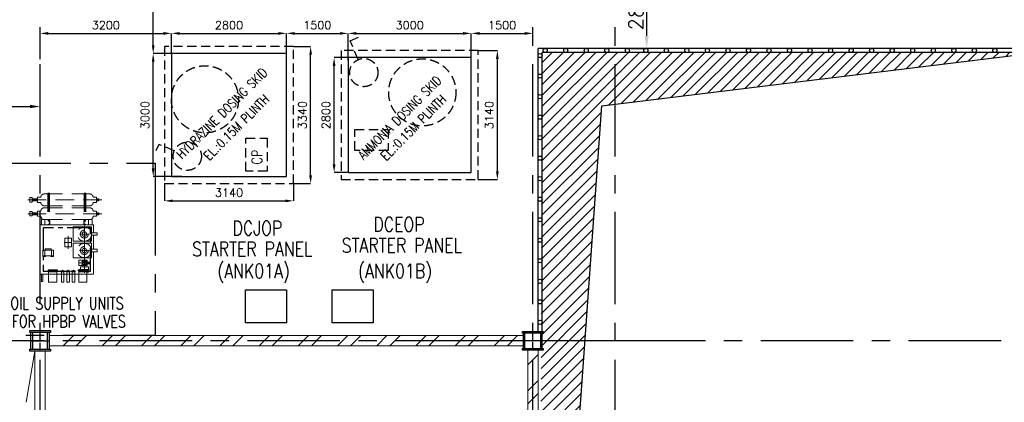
# Model space of a CAD drawing. Header units: inches. Extents: x 0 to 1544102, y 0 to 23144100.
# Tile 47 of 203: x 137339 to 161316, y 129586 to 138910. Entities that reach past the tile are written whole.
import ezdxf

# ---------------------------------------------------------------- set-up
doc = ezdxf.new("R2010")
doc.units = ezdxf.units.IN
doc.header["$LTSCALE"] = 1800
doc.header["$MEASUREMENT"] = 0
for name, pattern in [('CENTER', [2, 1.25, -0.25, 0.25, -0.25]), ('CENTER2', [1.125, 0.75, -0.125, 0.125, -0.125]), ('CENTERX2', [4, 2.5, -0.5, 0.5, -0.5]), ('HIDDEN', [0.375, 0.25, -0.125])]:
    doc.linetypes.add(name, pattern=pattern)
doc.layers.get('0').update_dxf_attribs({"color": 253})
for name, color, linetype in [('AUX COL', 1, 'Continuous'), ('Aux Cols', 1, 'Continuous'), ('CEN', 2, 'CENTER'), ('GRID', 251, 'CENTER'), ('OPENING', 40, 'Continuous')]:
    doc.layers.add(name, color=color, linetype=linetype)
for name, color, linetype, lineweight in [('DIM', 4, 'Continuous', 18), ('EQPT', 8, 'HIDDEN', 9), ('EQUIP', 8, 'Continuous', 9), ('TEXT', 3, 'Continuous', 18), ('WALL', 6, 'Continuous', 18)]:
    doc.layers.add(name, color=color, linetype=linetype, lineweight=lineweight)
doc.styles.add('ROMANC', font='ROMANC.SHX')
doc.styles.add('ROMANS', font='romans.shx')
doc.dimstyles.new('K2', dxfattribs={"dimtxt": 600, "dimasz": 400, "dimexe": 200, "dimexo": 200, "dimgap": 200, "dimtad": 1, "dimdec": 0, "dimzin": 0, "dimdsep": 46, "dimtxsty": 'ROMANC', "dimcen": 0.09, "dimclrd": 256, "dimclrt": 4, "dimadec": 0, "dimazin": 0, "dimtfac": 1, "dimtdec": 0, "dimtofl": 0, "dimtmove": 1, "dimatfit": 3, "dimfxl": 0.18, "dimtolj": 1, "dimtzin": 0, "dimarcsym": 0})
doc.dimstyles.new('STANDARD1', dxfattribs={"dimtxt": 300, "dimasz": 250, "dimexe": 0, "dimexo": 0, "dimgap": 80, "dimtad": 1, "dimdec": 0, "dimzin": 0, "dimdsep": 46, "dimtxsty": 'ROMANS', "dimcen": 0, "dimclrd": 4, "dimclre": 4, "dimclrt": 4, "dimadec": 0, "dimazin": 0, "dimtfac": 0.09, "dimtdec": 0, "dimtix": 1, "dimtofl": 0, "dimtmove": 0, "dimatfit": 3, "dimfxl": 1, "dimtolj": 1, "dimtzin": 0, "dimarcsym": 0})
doc.dimstyles.new('USER175', dxfattribs={"dimscale": 175, "dimtxt": 2, "dimasz": 1.75, "dimexe": 0, "dimexo": 0, "dimgap": 0.5, "dimtad": 1, "dimdec": 0, "dimzin": 0, "dimdsep": 46, "dimtxsty": 'ROMANS', "dimcen": 0, "dimclrd": 4, "dimclre": 4, "dimclrt": 4, "dimadec": 0, "dimazin": 0, "dimtfac": 0.09, "dimtdec": 0, "dimtix": 1, "dimtofl": 0, "dimtmove": 0, "dimatfit": 3, "dimfxl": 1, "dimtolj": 1, "dimtzin": 0, "dimarcsym": 0})
pattern_1 = [(45, (0, -2662.84), (-477.297, 477.297), []), (45, (318.2, -2662.84), (-477.297, 477.297), [])]

# ---------------------------------------------------------------- blocks, each defined once
blk = doc.blocks.new('AUX COLUMNS')
at = {"color": 2, "linetype": 'CENTER2', "ltscale": 0.15}
for p, q in [((-130038, 65665), (-130038, 66165)), ((-118038, 65690), (-118038, 66140)), ((-130263, 65915), (-129813, 65915)), ((-117813, 65915), (-118263, 65915))]:
    blk.add_line(p, q, dxfattribs=at)
at = {"layer": 'AUX COL'}
for p, q in [((-130263, 65710), (-130263, 66120)), ((-130218, 65710), (-130218, 66120)), ((-129858, 65710), (-129858, 66120)), ((-129813, 65710), (-129813, 66120)), ((-118263, 65726), (-118263, 66104)), ((-118231, 65726), (-118231, 66104)), ((-117845, 65726), (-117845, 66104)), ((-117813, 65726), (-117813, 66104))]:
    blk.add_line(p, q, dxfattribs=at)
for points in [[(-130288, 66165), (-129788, 66165), (-129788, 66120), (-130288, 66120)], [(-118288, 66140), (-117788, 66140), (-117788, 66104), (-118288, 66104)], [(-130288, 65710), (-129788, 65710), (-129788, 65665), (-130288, 65665)], [(-118288, 65726), (-117788, 65726), (-117788, 65690), (-118288, 65690)]]:
    blk.add_lwpolyline(points, close=True, dxfattribs=at)
at = {"layer": 'GRID'}
for p, q in [((-171538, 65915), (-243038, 65915)), ((-115538, 65915), (-139738, 65915))]:
    blk.add_line(p, q, dxfattribs=at)
blk = doc.blocks.new('*D334')
at = {"color": 4, "lineweight": -2, "transparency": 16777216}
for p, q in [((152287, 141085), (152607, 141085)), ((152607, 138516), (152607, 140779)), ((152222, 138210), (152607, 138210))]:
    blk.add_line(p, q, dxfattribs=at)
at = {"color": 4, "transparency": 16777216}
for points in [[(152556, 140779), (152658, 140779), (152607, 141085)], [(152556, 138516), (152658, 138516), (152607, 138210)]]:
    blk.add_solid(points, dxfattribs=at)
at = {"color": 4, "transparency": 16777216, "insert": (152345, 139249), "char_height": 350, "attachment_point": 5, "rotation": 90, "style": 'ROMANS'}
blk.add_mtext('\\A1;2875', dxfattribs=at)
blk = doc.blocks.new('*D481')
at = {"layer": 'DIM', "color": 4, "lineweight": -2, "transparency": 16777216}
for p, q in [((134136, 136324), (134136, 136793)), ((134386, 136793), (137586, 136793)), ((137836, 136642), (137836, 136793))]:
    blk.add_line(p, q, dxfattribs=at)
at = {"layer": 'DIM', "color": 4, "transparency": 16777216}
for points in [[(134386, 136835), (134386, 136751), (134136, 136793)], [(137586, 136835), (137586, 136751), (137836, 136793)]]:
    blk.add_solid(points, dxfattribs=at)
at = {"layer": 'DIM', "color": 4, "transparency": 16777216, "insert": (135986, 137023), "char_height": 300, "attachment_point": 5, "style": 'ROMANS'}
blk.add_mtext('\\A1;3700', dxfattribs=at)
blk = doc.blocks.new('*D474')
at = {"layer": 'DIM', "color": 0, "lineweight": -2, "transparency": 16777216}
for p, q in [((143836, 138112), (143836, 138576)), ((145336, 138014), (145336, 138576))]:
    blk.add_line(p, q, dxfattribs=at)
at = {"layer": 'DIM', "lineweight": -2, "transparency": 16777216}
blk.add_line((144036, 138576), (145136, 138576), dxfattribs=at)
at = {"layer": 'DIM', "transparency": 16777216}
for points in [[(144036, 138609), (144036, 138542), (143836, 138576)], [(145136, 138609), (145136, 138542), (145336, 138576)]]:
    blk.add_solid(points, dxfattribs=at)
at = {"layer": 'DIM', "color": 4, "transparency": 16777216, "insert": (144586, 138776), "char_height": 200, "attachment_point": 5, "style": 'ROMANC'}
blk.add_mtext('\\A1;1500', dxfattribs=at)
blk = doc.blocks.new('*D475')
at = {"layer": 'DIM', "color": 0, "lineweight": -2, "transparency": 16777216}
for p, q in [((148336, 137960), (148336, 138576)), ((149836, 138314), (149836, 138576))]:
    blk.add_line(p, q, dxfattribs=at)
at = {"layer": 'DIM', "lineweight": -2, "transparency": 16777216}
blk.add_line((148536, 138576), (149636, 138576), dxfattribs=at)
at = {"layer": 'DIM', "transparency": 16777216}
for points in [[(148536, 138609), (148536, 138542), (148336, 138576)], [(149636, 138609), (149636, 138542), (149836, 138576)]]:
    blk.add_solid(points, dxfattribs=at)
at = {"layer": 'DIM', "color": 4, "transparency": 16777216, "insert": (149086, 138776), "char_height": 200, "attachment_point": 5, "style": 'ROMANC'}
blk.add_mtext('\\A1;1500', dxfattribs=at)
blk = doc.blocks.new('*D476')
at = {"layer": 'DIM', "color": 0, "lineweight": -2, "transparency": 16777216}
for p, q in [((141286, 138085), (140590, 138085)), ((141286, 135085), (140590, 135085))]:
    blk.add_line(p, q, dxfattribs=at)
at = {"layer": 'DIM', "lineweight": -2, "transparency": 16777216}
blk.add_line((140590, 135285), (140590, 137885), dxfattribs=at)
at = {"layer": 'DIM', "transparency": 16777216}
for points in [[(140556, 137885), (140623, 137885), (140590, 138085)], [(140556, 135285), (140623, 135285), (140590, 135085)]]:
    blk.add_solid(points, dxfattribs=at)
at = {"layer": 'DIM', "color": 4, "transparency": 16777216, "insert": (140390, 136585), "char_height": 200, "attachment_point": 5, "rotation": 90, "style": 'ROMANC'}
blk.add_mtext('\\A1;3000', dxfattribs=at)
blk = doc.blocks.new('*D477')
at = {"layer": 'DIM', "color": 0, "lineweight": -2, "transparency": 16777216}
for p, q in [((141036, 138085), (141036, 138576)), ((143836, 138053), (143836, 138576))]:
    blk.add_line(p, q, dxfattribs=at)
at = {"layer": 'DIM', "lineweight": -2, "transparency": 16777216}
blk.add_line((141236, 138576), (143636, 138576), dxfattribs=at)
at = {"layer": 'DIM', "transparency": 16777216}
for points in [[(141236, 138609), (141236, 138542), (141036, 138576)], [(143636, 138609), (143636, 138542), (143836, 138576)]]:
    blk.add_solid(points, dxfattribs=at)
at = {"layer": 'DIM', "color": 4, "transparency": 16777216, "insert": (142436, 138776), "char_height": 200, "attachment_point": 5, "style": 'ROMANC'}
blk.add_mtext('\\A1;2800', dxfattribs=at)
blk = doc.blocks.new('*D478')
at = {"layer": 'DIM', "color": 0, "lineweight": -2, "transparency": 16777216}
for p, q in [((137836, 137946), (137836, 138576)), ((141036, 138073), (141036, 138576))]:
    blk.add_line(p, q, dxfattribs=at)
at = {"layer": 'DIM', "lineweight": -2, "transparency": 16777216}
blk.add_line((138036, 138576), (140836, 138576), dxfattribs=at)
at = {"layer": 'DIM', "transparency": 16777216}
for points in [[(138036, 138609), (138036, 138542), (137836, 138576)], [(140836, 138609), (140836, 138542), (141036, 138576)]]:
    blk.add_solid(points, dxfattribs=at)
at = {"layer": 'DIM', "color": 4, "transparency": 16777216, "insert": (139436, 138776), "char_height": 200, "attachment_point": 5, "style": 'ROMANC'}
blk.add_mtext('\\A1;3200', dxfattribs=at)
blk = doc.blocks.new('*D479')
at = {"layer": 'DIM', "color": 0, "lineweight": -2, "transparency": 16777216}
for p, q in [((145336, 137985), (144996, 137985)), ((145336, 135185), (144996, 135185))]:
    blk.add_line(p, q, dxfattribs=at)
at = {"layer": 'DIM', "lineweight": -2, "transparency": 16777216}
blk.add_line((144996, 135385), (144996, 137785), dxfattribs=at)
at = {"layer": 'DIM', "transparency": 16777216}
for points in [[(144962, 137785), (145029, 137785), (144996, 137985)], [(144962, 135385), (145029, 135385), (144996, 135185)]]:
    blk.add_solid(points, dxfattribs=at)
at = {"layer": 'DIM', "color": 4, "transparency": 16777216, "insert": (144796, 136585), "char_height": 200, "attachment_point": 5, "rotation": 90, "style": 'ROMANC'}
blk.add_mtext('\\A1;2800', dxfattribs=at)
blk = doc.blocks.new('*D480')
at = {"layer": 'DIM', "color": 0, "lineweight": -2, "transparency": 16777216}
for p, q in [((145336, 137914), (145336, 138576)), ((148336, 137860), (148336, 138576))]:
    blk.add_line(p, q, dxfattribs=at)
at = {"layer": 'DIM', "lineweight": -2, "transparency": 16777216}
blk.add_line((145536, 138576), (148136, 138576), dxfattribs=at)
at = {"layer": 'DIM', "transparency": 16777216}
for points in [[(145536, 138609), (145536, 138542), (145336, 138576)], [(148136, 138609), (148136, 138542), (148336, 138576)]]:
    blk.add_solid(points, dxfattribs=at)
at = {"layer": 'DIM', "color": 4, "transparency": 16777216, "insert": (146836, 138776), "char_height": 200, "attachment_point": 5, "style": 'ROMANC'}
blk.add_mtext('\\A1;3000', dxfattribs=at)
blk = doc.blocks.new('*D470')
at = {"layer": 'DIM', "color": 0, "lineweight": -2, "transparency": 16777216}
for p, q in [((140803, 141085), (140590, 141085)), ((140792, 138085), (140590, 138085))]:
    blk.add_line(p, q, dxfattribs=at)
at = {"layer": 'DIM', "lineweight": -2, "transparency": 16777216}
blk.add_line((140590, 138285), (140590, 140885), dxfattribs=at)
at = {"layer": 'DIM', "transparency": 16777216}
for points in [[(140556, 140885), (140623, 140885), (140590, 141085)], [(140556, 138285), (140623, 138285), (140590, 138085)]]:
    blk.add_solid(points, dxfattribs=at)
at = {"layer": 'DIM', "color": 4, "transparency": 16777216, "insert": (140390, 139705), "char_height": 200, "attachment_point": 5, "rotation": 90, "style": 'ROMANC'}
blk.add_mtext('\\A1;3000', dxfattribs=at)
blk = doc.blocks.new('*D471')
at = {"layer": 'DIM', "color": 0, "lineweight": -2, "transparency": 16777216}
for p, q in [((140866, 134915), (140866, 134495)), ((144006, 134915), (144006, 134495))]:
    blk.add_line(p, q, dxfattribs=at)
at = {"layer": 'DIM', "lineweight": -2, "transparency": 16777216}
blk.add_line((141066, 134495), (143806, 134495), dxfattribs=at)
at = {"layer": 'DIM', "transparency": 16777216}
for points in [[(141066, 134528), (141066, 134462), (140866, 134495)], [(143806, 134528), (143806, 134462), (144006, 134495)]]:
    blk.add_solid(points, dxfattribs=at)
at = {"layer": 'DIM', "color": 4, "transparency": 16777216, "insert": (142436, 134695), "char_height": 200, "attachment_point": 5, "style": 'ROMANC'}
blk.add_mtext('\\A1;3140', dxfattribs=at)
blk = doc.blocks.new('*D472')
at = {"layer": 'DIM', "color": 0, "lineweight": -2, "transparency": 16777216}
for p, q in [((148506, 138155), (148971, 138155)), ((148506, 135015), (148971, 135015))]:
    blk.add_line(p, q, dxfattribs=at)
at = {"layer": 'DIM', "lineweight": -2, "transparency": 16777216}
blk.add_line((148971, 135215), (148971, 137955), dxfattribs=at)
at = {"layer": 'DIM', "transparency": 16777216}
for points in [[(148937, 137955), (149004, 137955), (148971, 138155)], [(148937, 135215), (149004, 135215), (148971, 135015)]]:
    blk.add_solid(points, dxfattribs=at)
at = {"layer": 'DIM', "color": 4, "transparency": 16777216, "insert": (148771, 136585), "char_height": 200, "attachment_point": 5, "rotation": 90, "style": 'ROMANC'}
blk.add_mtext('\\A1;3140', dxfattribs=at)
blk = doc.blocks.new('*D473')
at = {"layer": 'DIM', "color": 0, "lineweight": -2, "transparency": 16777216}
for p, q in [((144006, 138255), (144424, 138255)), ((144006, 134915), (144424, 134915))]:
    blk.add_line(p, q, dxfattribs=at)
at = {"layer": 'DIM', "lineweight": -2, "transparency": 16777216}
blk.add_line((144424, 135115), (144424, 138055), dxfattribs=at)
at = {"layer": 'DIM', "transparency": 16777216}
for points in [[(144390, 138055), (144457, 138055), (144424, 138255)], [(144390, 135115), (144457, 135115), (144424, 134915)]]:
    blk.add_solid(points, dxfattribs=at)
at = {"layer": 'DIM', "color": 4, "transparency": 16777216, "insert": (144224, 136585), "char_height": 200, "attachment_point": 5, "rotation": 90, "style": 'ROMANC'}
blk.add_mtext('\\A1;3340', dxfattribs=at)
blk = doc.blocks.new('oil unit for HPBP')
at = {"layer": 'EQPT'}
for p, q in [((1355154, 392089), (1356954, 392089)), ((1355204, 392035), (1355204, 392143)), ((1355204, 392143), (1355264, 392143)), ((1355204, 392035), (1355264, 392035)), ((1355264, 392035), (1355264, 392143)), ((1355264, 392113), (1355392, 392113)), ((1355264, 392065), (1355392, 392065)), ((1355392, 392025), (1355392, 392153)), ((1355392, 392153), (1355472, 392153)), ((1355552, 392233), (1356664, 392233)), ((1355642, 392248), (1355642, 391582)), ((1355642, 392248), (1355682, 392248)), ((1355662, 392248), (1355662, 391582)), ((1355682, 392248), (1355682, 391582)), ((1356525, 392248), (1356525, 391582)), ((1356565, 392248), (1356525, 392248)), ((1356545, 392248), (1356545, 391582)), ((1356565, 392248), (1356565, 391582)), ((1356824, 392153), (1356744, 392153)), ((1356824, 392025), (1356824, 392153)), ((1356884, 392113), (1356824, 392113)), ((1356884, 392103), (1356824, 392103)), ((1356884, 392075), (1356824, 392075)), ((1356884, 392065), (1356824, 392065)), ((1356884, 392113), (1356884, 392065)), ((1355204, 391697), (1355204, 391805)), ((1355204, 391805), (1355264, 391805)), ((1355264, 391697), (1355264, 391805)), ((1355392, 392025), (1355472, 392025)), ((1355392, 391687), (1355392, 391815)), ((1355392, 391815), (1355472, 391815)), ((1355552, 391945), (1356664, 391945)), ((1355552, 391895), (1356664, 391895)), ((1356824, 392025), (1356744, 392025)), ((1356824, 391815), (1356744, 391815)), ((1356824, 391687), (1356824, 391815)), ((1355154, 391751), (1356954, 391751)), ((1355204, 391697), (1355264, 391697)), ((1355264, 391775), (1355392, 391775)), ((1355264, 391727), (1355392, 391727)), ((1355392, 391687), (1355472, 391687)), ((1355552, 391607), (1356664, 391607)), ((1355642, 391582), (1355692, 391582)), ((1355646, 391566), (1355646, 391566)), ((1355646, 391566), (1355681, 391566)), ((1355681, 391566), (1355681, 391496)), ((1356565, 391582), (1356515, 391582)), ((1356565, 391582), (1356515, 391582)), ((1356561, 391566), (1356526, 391566)), ((1356526, 391566), (1356526, 391496)), ((1356561, 391566), (1356561, 391566)), ((1356824, 391687), (1356744, 391687)), ((1356884, 391775), (1356824, 391775)), ((1356884, 391765), (1356824, 391765)), ((1356884, 391737), (1356824, 391737)), ((1356884, 391727), (1356824, 391727)), ((1356884, 391775), (1356884, 391727)), ((1355646, 391496), (1355681, 391496)), ((1356561, 391496), (1356526, 391496)), ((1355571, 390863), (1355571, 390724)), ((1355730, 390863), (1355730, 390724)), ((1355662, 390335), (1355858, 390335)), ((1356398, 390335), (1356593, 390335))]:
    blk.add_line(p, q, dxfattribs=at)
at = {"layer": 'EQPT', "linetype": 'CENTERX2', "ltscale": 0.01}
for p, q in [((1356531, 391454), (1356531, 390312)), ((1356139, 391200), (1356139, 390897)), ((1356647, 391254), (1356416, 391254)), ((1356041, 391050), (1356236, 391050)), ((1356647, 390854), (1356416, 390854)), ((1356647, 390550), (1356416, 390550)), ((1356647, 390389), (1356416, 390389))]:
    blk.add_line(p, q, dxfattribs=at)
at = {"layer": 'EQPT'}
for points in [[(1355486, 391607), (1355571, 391607), (1355571, 391479), (1355486, 391479)], [(1356721, 391607), (1356636, 391607), (1356636, 391479), (1356721, 391479)], [(1356256, 391079), (1356256, 391429), (1356706, 391429), (1356706, 391079)], [(1356058, 391155), (1356219, 391155), (1356219, 390944), (1356058, 390944)], [(1356706, 391285), (1356843, 391285), (1356843, 391224), (1356706, 391224)], [(1355518, 390863), (1355782, 390863), (1355782, 390724), (1355518, 390724)], [(1355576, 390863), (1355725, 390863), (1355725, 390894), (1355576, 390894)], [(1356256, 390679), (1356256, 391029), (1356706, 391029), (1356706, 390679)], [(1356706, 390885), (1356843, 390885), (1356843, 390824), (1356706, 390824)], [(1355587, 390724), (1355518, 390724), (1355518, 390711), (1355587, 390711)], [(1355714, 390724), (1355782, 390724), (1355782, 390711), (1355714, 390711)], [(1356596, 390615), (1356398, 390615), (1356398, 390486), (1356596, 390486)], [(1355647, 390384), (1355874, 390384), (1355874, 390359), (1355647, 390359)], [(1355662, 390359), (1355858, 390359), (1355858, 390083), (1355662, 390083)], [(1355962, 390359), (1356043, 390359), (1356043, 390338), (1355962, 390338)], [(1355991, 390367), (1356014, 390367), (1356014, 390359), (1355991, 390359)], [(1355998, 390371), (1356007, 390371), (1356007, 390367), (1355998, 390367)], [(1356094, 390359), (1356176, 390359), (1356176, 390338), (1356094, 390338)], [(1356123, 390367), (1356147, 390367), (1356147, 390359), (1356123, 390359)], [(1356131, 390371), (1356139, 390371), (1356139, 390367), (1356131, 390367)], [(1356226, 390359), (1356308, 390359), (1356308, 390338), (1356226, 390338)], [(1356255, 390367), (1356279, 390367), (1356279, 390359), (1356255, 390359)], [(1356263, 390371), (1356271, 390371), (1356271, 390367), (1356263, 390367)], [(1356382, 390384), (1356609, 390384), (1356609, 390359), (1356382, 390359)], [(1356398, 390359), (1356593, 390359), (1356593, 390083), (1356398, 390083)], [(1356596, 390567), (1356662, 390567), (1356662, 390533), (1356596, 390533)], [(1355486, 390279), (1355518, 390279), (1355518, 390096), (1355486, 390096)]]:
    blk.add_lwpolyline(points, close=True, dxfattribs=at)
for points in [[(1355646, 391566), (1355646, 391582), (1355692, 391582), (1355692, 391479), (1355646, 391479), (1355646, 391496)], [(1356561, 391566), (1356561, 391582), (1356515, 391582), (1356515, 391479), (1356561, 391479), (1356561, 391496)], [(1355971, 390359), (1356034, 390359)], [(1356104, 390359), (1356166, 390359)], [(1356236, 390359), (1356299, 390359)], [(1356593, 390324), (1356633, 390324), (1356633, 390454), (1356435, 390454), (1356435, 390384)], [(1356034, 390338), (1356034, 390083), (1355971, 390083), (1355971, 390338)], [(1356166, 390338), (1356166, 390083), (1356104, 390083), (1356104, 390338)], [(1356299, 390338), (1356299, 390083), (1356236, 390083), (1356236, 390338)]]:
    blk.add_lwpolyline(points, dxfattribs=at)
for centre, radius in [((1356531, 391254), 175), ((1356531, 391254), 96.2), ((1356531, 391254), 54.3), ((1356531, 390854), 175), ((1356531, 390854), 96.2), ((1356531, 390854), 54.3), ((1356531, 390550), 64.6), ((1356531, 390550), 40.4)]:
    blk.add_circle(centre, radius, dxfattribs=at)
for centre, start, end in [((1355552, 392153), 90, 180), ((1356664, 392153), 0, 90), ((1355552, 392025), 180, 270), ((1355552, 391815), 90, 180), ((1356664, 392025), 270, 0), ((1356664, 391815), 0, 90), ((1355552, 391687), 180, 270), ((1356664, 391687), 270, 0)]:
    blk.add_arc(centre, 80, start, end, dxfattribs=at)
at = {"layer": 'EQUIP'}
for points in [[(1356754, 390824), (1356754, 390279), (1355454, 390279), (1355454, 391479), (1356754, 391479), (1356754, 391285)], [(1356754, 391224), (1356754, 390885)]]:
    blk.add_lwpolyline(points, dxfattribs=at)
blk = doc.blocks.new('A$C3EFD54E1')
at = {"layer": 'CEN'}
blk.add_lwpolyline([(4300, 45), (0, 45), (0, 4245), (4300, 4245)], close=True, dxfattribs=at)
at = {"layer": 'CEN', "ltscale": 0.25}
blk.add_lwpolyline([(1575, 1620), (2725, 1620), (2725, 2670), (1575, 2670)], close=True, dxfattribs=at)
at = {"layer": 'Aux Cols'}
blk.add_blockref('oil unit for HPBP', (-1353954, -388734), dxfattribs=at)
at = {"layer": 'TEXT', "style": 'ROMANS', "width": 0.75}
for s, p in [('OIL SUPPLY UNITS', (776, 685)), ('FOR HPBP VALVES', (810, 242))]:
    blk.add_text(s, height=300, dxfattribs=at).set_placement(p)

msp = doc.modelspace()

# ---------------------------------------------------------------- hatches: boundary and pattern name
h = msp.add_hatch()
h.set_pattern_fill('ANSI32', color=256, scale=1800, style=0)
h.set_pattern_definition(pattern_1)
edge = h.paths.add_edge_path()
edge.add_line((138061.2, 130959.89), (149611.2, 130959.89))
edge.add_line((149611.2, 131209.89), (138061.2, 131209.89))
h = msp.add_hatch()
h.set_pattern_fill('ANSI32', color=256, scale=1800, style=0)
h.set_pattern_definition(pattern_1)
edge = h.paths.add_edge_path()
edge.add_line((149711.2, 123824.89), (149711.2, 130824.89))
edge.add_line((149961.2, 130824.89), (149961.2, 123824.89))
at = {"layer": 'OPENING'}
h = msp.add_hatch(dxfattribs=at)
h.set_pattern_fill('ANSI31', color=8, scale=1500, style=0)
h.set_pattern_definition([(45, (110742.45, 55057.26), (-132.58252, 132.58252), [])])
h.paths.add_polyline_path([(150061.2, 138109.89), (149986.2, 115459.89), (151511.6, 136811.49), (162121.2, 138109.89)])

# ---------------------------------------------------------------- linework, layer by layer
at = {"color": 1, "linetype": 'HIDDEN', "ltscale": 0.5}
for p, q in [((145385.15, 138390.76), (145650.09, 138505.29)), ((145582.17, 137936.16), (145385.15, 138390.76)), ((140728.77, 135867.85), (140651.78, 135713.92)), ((141102.66, 135713.16), (140728.77, 135867.85))]:
    msp.add_line(p, q, dxfattribs=at)
for points in [[(140866.03, 134915.07), (144006.03, 134915.07), (144006.03, 138255.07), (140866.03, 138255.07)], [(145166.03, 135015.07), (148506.03, 135015.07), (148506.03, 138155.07), (145166.03, 138155.07)], [(145502.82, 135721.08), (145502.82, 136236.74), (146308.6, 136236.74), (146308.6, 135721.08)], [(142846.67, 136022.59), (143362.33, 136022.59), (143362.33, 135216.81), (142846.67, 135216.81)]]:
    msp.add_lwpolyline(points, close=True, dxfattribs=at)
at = {"color": 1}
for points in [[(141036.03, 135085.07), (143836.03, 135085.07), (143836.03, 138085.07), (141036.03, 138085.07)], [(145336.03, 135185.07), (148336.03, 135185.07), (148336.03, 137985.07), (145336.03, 137985.07)]]:
    msp.add_lwpolyline(points, close=True, dxfattribs=at)
at = {"color": 1, "ltscale": 0.2}
for points in [[(142836.2, 132324.89), (143836.2, 132324.89), (143836.2, 131524.89), (142836.2, 131524.89)], [(144947.97, 132324.89), (145947.97, 132324.89), (145947.97, 131524.89), (144947.97, 131524.89)]]:
    msp.add_lwpolyline(points, close=True, dxfattribs=at)
at = {"color": 1, "linetype": 'HIDDEN', "ltscale": 0.5}
for centre, radius in [((145718.88, 137620.73), 343.77), ((147142.79, 137137.77), 817.68), ((141850.48, 136969.21), 817.68), ((141420.32, 135581.74), 343.77)]:
    msp.add_circle(centre, radius, dxfattribs=at)
at = {"layer": 'GRID'}
for p, q in [((151836.2, 103174.13), (151836.2, 168584.89)), ((137836.2, 103174.13), (137836.2, 157584.89)), ((149836.2, 103174.13), (149836.2, 157584.89))]:
    msp.add_line(p, q, dxfattribs=at)
at = {"layer": 'OPENING'}
for p, q in [((149961.2, 131309.89), (149961.2, 138209.89)), ((162221.2, 138209.89), (149961.2, 138209.89)), ((150061.2, 131309.89), (150061.2, 138109.89)), ((162121.2, 138109.89), (150061.2, 138109.89))]:
    msp.add_line(p, q, dxfattribs=at)
msp.add_lwpolyline([(149986.2, 115459.89), (151511.6, 136811.49), (162121.2, 138109.89)], dxfattribs=at)
for centre in [(150136.2, 138159.89), (150636.2, 138159.89), (151136.2, 138159.89), (151636.2, 138159.89), (152136.2, 138159.89), (152586.2, 138159.89), (153086.2, 138159.89), (153586.2, 138159.89), (154086.2, 138159.89), (154586.2, 138159.89), (155086.2, 138159.89), (155586.2, 138159.89), (156086.2, 138159.89), (156586.2, 138159.89), (157086.2, 138159.89), (157586.2, 138159.89), (158086.2, 138159.89), (158586.2, 138159.89), (159086.2, 138159.89), (159586.2, 138159.89), (160086.2, 138159.89), (160586.2, 138159.89), (161086.2, 138159.89), (150011.2, 138034.89), (150011.2, 137534.89), (150011.2, 137034.89), (150011.2, 136534.89), (150011.2, 136034.89), (150011.2, 135534.89), (150011.2, 135034.89), (150011.2, 134534.89), (150011.2, 134034.89), (150011.2, 133534.89), (150011.2, 133034.89), (150011.2, 132534.89), (150011.2, 132034.89), (150011.2, 131534.89)]:
    msp.add_circle(centre, 50, dxfattribs=at)
at = {"layer": 'WALL'}
for p, q in [((149611.2, 131209.89), (138061.2, 131209.89)), ((138061.2, 130959.89), (149611.2, 130959.89)), ((137493.47, 129585.58), (137711.2, 130834.89)), ((137711.2, 123809.89), (137711.2, 130834.89)), ((137961.2, 130834.89), (137961.2, 123809.89)), ((149711.2, 123809.89), (149711.2, 130859.89)), ((149961.2, 130859.89), (149961.2, 123809.89))]:
    msp.add_line(p, q, dxfattribs=at)

# ---------------------------------------------------------------- block references
for name, p in [('A$C3EFD54E1', (136336.2, 131164.89)), ('AUX COLUMNS', (267874.01, 65169.86))]:
    msp.add_blockref(name, p)
at = {"layer": 'AUX COL'}
msp.add_blockref('AUX COLUMNS', (390374.01, 65169.86), dxfattribs=at)

# ---------------------------------------------------------------- texts
at = {"layer": 'TEXT', "color": 3, "style": 'ROMANS', "width": 0.8}
for s, p in [('HYDRAZINE DOSING SKID', (141291.51, 135495.7)), ('AMMONIA DOSING SKID', (145712.03, 135483.53)), ('EL.:0.15M PLINTH', (141953.32, 135462.53)), ('EL.:0.15M PLINTH', (146264.48, 135458.62))]:
    msp.add_text(s, height=225, rotation=45, dxfattribs=at).set_placement(p)
at = {"layer": 'TEXT', "style": 'ROMANS', "width": 0.8}
msp.add_text('CP', height=250, rotation=90, dxfattribs=at).set_placement((143240.98, 135381.96))
at = {"layer": 'TEXT', "color": 3, "style": 'ROMANS', "width": 0.8}
for s, p in [('DCEOP', (145951.95, 133745.42)), ('DCJOP', (142523.17, 133654.35)), ('STARTER PANEL', (145181.78, 133237.32)), ('STARTER PANEL', (141538.21, 133148.54)), ('(ANK01A)', (142151.66, 132610.9)), ('(ANK01B)', (145580.44, 132610.9))]:
    msp.add_text(s, height=350, dxfattribs=at).set_placement(p)

# ---------------------------------------------------------------- dimensions: what is measured, and where the dimension line sits
dim = msp.add_linear_dim(base=(152607.35, 141084.89), p1=(152222.49, 138209.89), p2=(152286.63, 141084.89), angle=90, dimstyle='USER175')
dim.commit()
dim.dimension.update_dxf_attribs({"geometry": '*D334', "text_midpoint": (152607.35, 139249.22), "dimtype": 160})
at = {"layer": 'DIM'}
dim = msp.add_linear_dim(base=(140589.83, 141084.89), p1=(140792.34, 138085.07), p2=(140803.01, 141084.89), angle=90, dimstyle='K2', override={"dimtxt": 200, "dimasz": 200, "dimexe": 0, "dimexo": 0, "dimgap": 100, "dimtmove": 0, "dimarcsym": 2}, dxfattribs=at)
dim.commit()
dim.dimension.update_dxf_attribs({"geometry": '*D470', "text_midpoint": (140589.83, 139705.3), "dimtype": 160})
for base, p1, p2, picture, middle in [((141036.03, 138575.58), (137836.2, 137946.15), (141036.03, 138072.95), '*D478', (139436.11, 138775.58)), ((143836.03, 138575.58), (141036.03, 138085.07), (143836.03, 138053.39), '*D477', (142436.03, 138775.58)), ((148336.03, 138575.58), (145336.03, 137913.8), (148336.03, 137860.01), '*D480', (146836.03, 138775.58)), ((144006.03, 134494.99), (140866.03, 134915.07), (144006.03, 134915.07), '*D471', (142436.03, 134694.99))]:
    dim = msp.add_linear_dim(base=base, p1=p1, p2=p2, dimstyle='K2', override={"dimtxt": 200, "dimasz": 200, "dimexe": 0, "dimexo": 0, "dimgap": 100, "dimtmove": 0, "dimarcsym": 2}, dxfattribs=at)
    dim.commit()
    dim.dimension.update_dxf_attribs({"geometry": picture, "text_midpoint": middle})
for base, p1, p2, picture, middle in [((145336.03, 138575.58), (143836.03, 138112.31), (145336.03, 138013.8), '*D474', (144586.03, 138575.58)), ((149836.2, 138575.58), (148336.03, 137960.01), (149836.2, 138314.4), '*D475', (149086.11, 138575.58))]:
    dim = msp.add_linear_dim(base=base, p1=p1, p2=p2, dimstyle='K2', override={"dimtxt": 200, "dimasz": 200, "dimexe": 0, "dimexo": 0, "dimgap": 100, "dimtmove": 0, "dimarcsym": 2}, dxfattribs=at)
    dim.commit()
    dim.dimension.update_dxf_attribs({"geometry": picture, "text_midpoint": middle, "dimtype": 160})
for base, p1, p2, picture, middle in [((144423.6, 138255.07), (144006.03, 134915.07), (144006.03, 138255.07), '*D473', (144223.6, 136585.07)), ((148970.69, 138155.07), (148506.03, 135015.07), (148506.03, 138155.07), '*D472', (148770.69, 136585.07)), ((140589.83, 138085.07), (141286.03, 135085.07), (141286.03, 138085.07), '*D476', (140389.83, 136585.07)), ((144995.62, 137985.07), (145336.03, 135185.07), (145336.03, 137985.07), '*D479', (144795.62, 136585.07))]:
    dim = msp.add_linear_dim(base=base, p1=p1, p2=p2, angle=90, dimstyle='K2', override={"dimtxt": 200, "dimasz": 200, "dimexe": 0, "dimexo": 0, "dimgap": 100, "dimtmove": 0, "dimarcsym": 2}, dxfattribs=at)
    dim.commit()
    dim.dimension.update_dxf_attribs({"geometry": picture, "text_midpoint": middle})
dim = msp.add_linear_dim(base=(137836.2, 136793.12), p1=(134136.2, 136324.34), p2=(137836.2, 136641.84), dimstyle='STANDARD1', dxfattribs=at)
dim.commit()
dim.dimension.update_dxf_attribs({"geometry": '*D481', "text_midpoint": (135986.2, 137023.12)})

doc.saveas('drawing.dxf')
